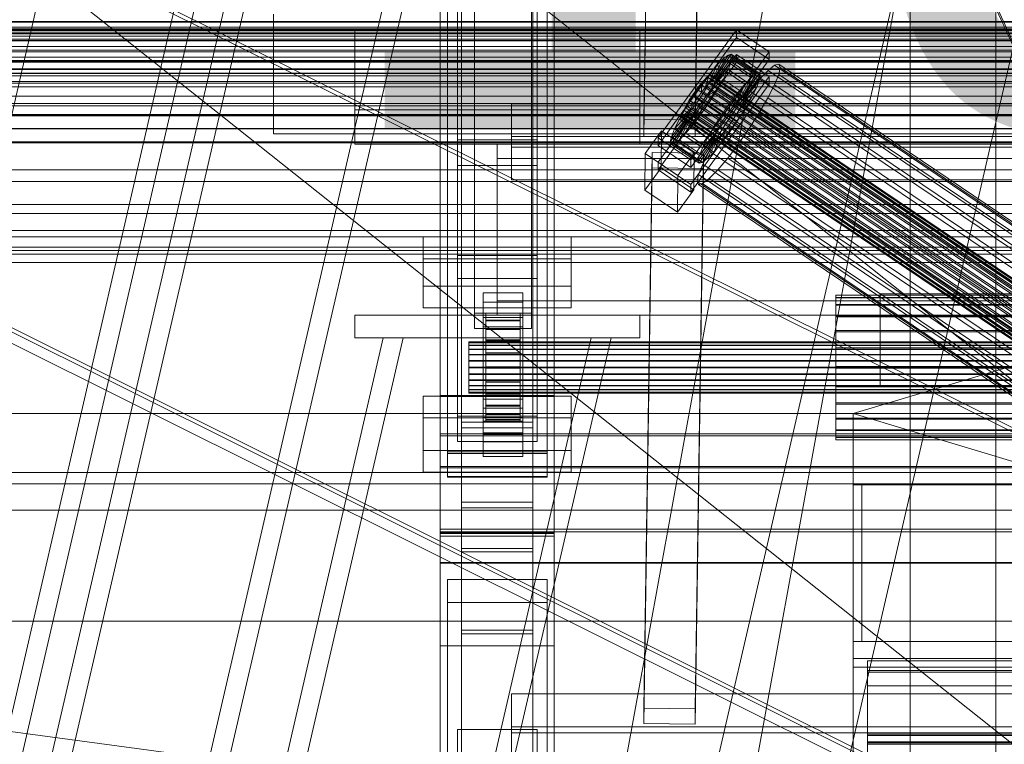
# Model space of a CAD drawing. Header units: millimetres. Extents: x -4738 to 65662, y -68080 to 6847.
# Tile 99 of 256: x -598 to -252, y -35416 to -35162. Entities that reach past the tile are written whole.
import ezdxf

# ---------------------------------------------------------------- set-up
doc = ezdxf.new("R2010")
doc.units = ezdxf.units.MM
for name, color, linetype, lineweight in [('COTAS_O', 1, 'Continuous', 0), ('COTAS_P', 1, 'Continuous', 0), ('frontal_bajante_movil', 7, 'Continuous', 0), ('frontal_briquetadora', 7, 'Continuous', 0), ('frontal_C01', 7, 'Continuous', 0), ('frontal_C02', 7, 'Continuous', 0), ('frontal_C03', 7, 'Continuous', 0), ('frontal_C04', 7, 'Continuous', 0), ('frontal_C09', 7, 'Continuous', 0), ('frontal_C10', 7, 'Continuous', 0), ('frontal_secador', 7, 'Continuous', 0), ('frontal_tolva-C01', 7, 'Continuous', 0)]:
    doc.layers.add(name, color=color, linetype=linetype, lineweight=lineweight)
doc.dimstyles.new('R19_100', dxfattribs={"dimtxt": 250, "dimasz": 150, "dimexe": 150, "dimexo": 80, "dimgap": 100, "dimtad": 1, "dimtih": 1, "dimtoh": 1, "dimdsep": 46, "dimcen": 0.09, "dimadec": 0, "dimazin": 0, "dimtfac": 1, "dimtdec": 4, "dimtofl": 0, "dimtmove": 0, "dimatfit": 3, "dimfxl": 1, "dimtolj": 1, "dimtzin": 0, "dimarcsym": 0})

# ---------------------------------------------------------------- blocks, each defined once
blk = doc.blocks.new('DIM_R31_46')
at = {"layer": 'COTAS_P'}
for p, q in [((-4100, -35030), (-4219.91, -35921.98)), ((140, -35600), (20.09, -36491.98)), ((-4219.91, -35921.98), (-4065.25, -35897.36)), ((20.09, -36491.98), (-4219.91, -35921.98)), ((-4219.91, -35921.98), (-4077.24, -35986.56)), ((20.09, -36491.98), (-122.58, -36427.39)), ((20.09, -36491.98), (-134.57, -36516.59))]:
    blk.add_line(p, q, dxfattribs=at)
blk.add_text('4278.14 P', height=250, rotation=172.3434, dxfattribs=at).set_placement((-2113.24, -36306.08))
blk = doc.blocks.new('DIM_R31_50')
at = {"layer": 'COTAS_O'}
for p, q in [((-1850, -34900), (-1850, -35600)), ((-150, -34900), (-150, -35600)), ((-1850, -35600), (-1700, -35555)), ((-150, -35600), (-300, -35555)), ((-150, -35600), (-1850, -35600)), ((-1850, -35600), (-1700, -35645)), ((-150, -35600), (-300, -35645))]:
    blk.add_line(p, q, dxfattribs=at)
blk.add_text('1700 O', height=250, rotation=180, dxfattribs=at).set_placement((-1000, -35700))
blk = doc.blocks.new('DIM_R31_54')
at = {"layer": 'COTAS_O'}
for p, q in [((-1480, -35300), (-1330, -35255)), ((490, -35300), (340, -35255)), ((-1480, -36000), (-1480, -35300)), ((-1480, -35300), (490, -35300)), ((-1480, -35300), (-1330, -35345)), ((490, -35300), (340, -35345)), ((490, -36000), (490, -35300))]:
    blk.add_line(p, q, dxfattribs=at)
blk.add_text('1970 O', height=250, dxfattribs=at).set_placement((-495, -35200))
blk = doc.blocks.new('DIM_R31_56')
at = {"layer": 'COTAS_O'}
for p, q in [((-1400, -35300), (-1250, -35255)), ((1400, -35300), (1250, -35255)), ((-1400, -36000), (-1400, -35300)), ((-1400, -35300), (1400, -35300)), ((-1400, -35300), (-1250, -35345)), ((1400, -35300), (1250, -35345)), ((1400, -36000), (1400, -35300))]:
    blk.add_line(p, q, dxfattribs=at)
blk.add_text('2800 O', height=250, dxfattribs=at).set_placement((0, -35200))
blk = doc.blocks.new('DIM_R31_57')
at = {"layer": 'COTAS_P'}
for p, q in [((-305, -34680), (395, -34680)), ((395, -34680), (350, -34830)), ((395, -36000), (395, -34680)), ((395, -34680), (440, -34830)), ((395, -36000), (350, -35850)), ((395, -36000), (440, -35850)), ((-305, -36000), (395, -36000))]:
    blk.add_line(p, q, dxfattribs=at)
blk.add_text('1320 P', height=250, rotation=90, dxfattribs=at).set_placement((295, -35340))
blk = doc.blocks.new('DIM_R31_58')
at = {"layer": 'COTAS_P'}
for p, q in [((-305, -35300), (-155, -35255)), ((345, -35300), (195, -35255)), ((-305, -36000), (-305, -35300)), ((-305, -35300), (345, -35300)), ((-305, -35300), (-155, -35345)), ((345, -35300), (195, -35345)), ((345, -36000), (345, -35300))]:
    blk.add_line(p, q, dxfattribs=at)
blk.add_text('650 P', height=250, dxfattribs=at).set_placement((20, -35200))

msp = doc.modelspace()

# ---------------------------------------------------------------- linework, layer by layer
at = {"layer": 'frontal_bajante_movil'}
for p, q in [((-285, -35775), (-285, -35000)), ((-255, -35775), (-255, -35000)), ((-305, -35325), (-302, -35325)), ((-305, -35380), (-305, -35325)), ((-305, -35325), (345, -35325)), ((-305, -35325), (-185, -35325)), ((-302, -35380), (-302, -35325)), ((-305, -35380), (345, -35380)), ((-305, -35386), (-305, -35380)), ((-305, -35380), (-302, -35380)), ((-305, -35380), (-185, -35380)), ((-305, -35386), (345, -35386)), ((-305, -35389), (-305, -35386)), ((-305, -35389), (345, -35389)), ((-285, -35389), (-245, -35389)), ((-285, -35429), (-285, -35389))]:
    msp.add_line(p, q, dxfattribs=at)
at = {"layer": 'frontal_briquetadora'}
for p, q in [((-674.804, -34950), (340, -35756.525)), ((-720.639, -35041.307), (340, -35884.261))]:
    msp.add_line(p, q, dxfattribs=at)
at = {"layer": 'frontal_C01'}
for p, q in [((-780.595, -35975), (-463, -34599.343)), ((-714.595, -35975), (-397, -34599.343)), ((-707.595, -35975), (-390, -34599.343)), ((-442.5, -35304.951), (-442.5, -34702.151)), ((-417.5, -34702.151), (-417.5, -35304.951)), ((-442.5, -35331.131), (-442.5, -34728.332)), ((-417.5, -35331.131), (-417.5, -34728.332)), ((-450, -35293.967), (-450, -34970.428)), ((-410, -34970.428), (-410, -35293.967)), ((-450, -35342.115), (-450, -35018.576)), ((-450, -35343.06), (-450, -35019.521)), ((-410, -35342.115), (-410, -35018.576)), ((-410, -35019.521), (-410, -35343.06)), ((-447.5, -35313.997), (-447.5, -35034.736)), ((-412.5, -35034.736), (-412.5, -35313.997)), ((-447.5, -35322.085), (-447.5, -35042.824)), ((-412.5, -35322.085), (-412.5, -35042.824)), ((-450, -35381.578), (-450, -35058.04)), ((-410, -35381.578), (-410, -35058.04)), ((-438, -35264.72), (-438, -35116.199)), ((-418, -35116.199), (-418, -35264.72)), ((-438, -35121.592), (-438, -35270.113)), ((-418, -35270.113), (-418, -35121.592)), ((-444, -35244.457), (-444, -35148.266)), ((-416, -35148.266), (-416, -35244.457)), ((-444, -35156.354), (-444, -35252.546)), ((-416, -35252.546), (-416, -35156.354)), ((-480, -35193.382), (-480, -35165.384)), ((-480, -35165.384), (-380, -35165.384)), ((-480, -35205.382), (-480, -35165.384)), ((-380, -35165.384), (-380, -35193.382)), ((-380, -35165.384), (-380, -35205.382)), ((-373.501, -35203.13), (-345.969, -35165.276)), ((-345.981, -35167.972), (-345.969, -35165.276)), ((-345.969, -35165.276), (-334.501, -35173.012)), ((-345.981, -35167.972), (-373.513, -35205.826)), ((-334.513, -35175.708), (-345.981, -35167.972)), ((-373.539, -35211.758), (-346.008, -35173.904)), ((-362.045, -35213.563), (-334.513, -35175.708)), ((-334.501, -35173.012), (-362.033, -35210.867)), ((-354.71, -35182.894), (-350.645, -35175.411)), ((-353.892, -35182.269), (-348.918, -35174.091)), ((-353.378, -35182.145), (-347.835, -35173.83)), ((-353.205, -35182.531), (-347.47, -35174.645)), ((-350.645, -35175.411), (-352.899, -35177.701)), ((-348.918, -35174.091), (-350.645, -35175.411)), ((-350.645, -35175.411), (-340.816, -35182.042)), ((-347.835, -35173.83), (-348.918, -35174.091)), ((-348.918, -35174.091), (-339.088, -35180.722)), ((-347.847, -35176.481), (-347.47, -35174.645)), ((-347.835, -35173.83), (-338.005, -35180.461)), ((-347.47, -35174.645), (-347.835, -35173.83)), ((-347.47, -35174.645), (-337.64, -35181.276)), ((-346.02, -35176.6), (-346.008, -35173.904)), ((-346.008, -35173.904), (-334.539, -35181.64)), ((-334.501, -35173.012), (-334.513, -35175.708)), ((-346.02, -35176.6), (-373.551, -35214.454)), ((-355.777, -35183.979), (-352.899, -35177.701)), ((-352.899, -35177.701), (-355.525, -35180.803)), ((-353.902, -35184.695), (-348.941, -35179.214)), ((-353.384, -35183.401), (-347.847, -35176.481)), ((-352.899, -35177.701), (-343.069, -35184.332)), ((-350.678, -35182.656), (-348.941, -35179.214)), ((-348.941, -35179.214), (-347.847, -35176.481)), ((-348.941, -35179.214), (-339.111, -35185.845)), ((-347.847, -35176.481), (-338.017, -35183.112)), ((-334.551, -35184.336), (-346.02, -35176.6)), ((-334.938, -35179.464), (-337.95, -35182.524)), ((-332.629, -35177.699), (-334.938, -35179.464)), ((-334.938, -35179.464), (-150.629, -35303.799)), ((-331.181, -35177.349), (-332.629, -35177.699)), ((-332.629, -35177.699), (-148.32, -35302.034)), ((-331.197, -35180.894), (-330.692, -35178.439)), ((-330.692, -35178.439), (-331.181, -35177.349)), ((-331.181, -35177.349), (-146.872, -35301.684)), ((-330.692, -35178.439), (-146.383, -35302.774)), ((-334.539, -35181.64), (-362.071, -35219.494)), ((-357.415, -35182.873), (-358.659, -35184.343)), ((-355.525, -35180.803), (-358.345, -35184.506)), ((-356.348, -35181.789), (-357.415, -35182.873)), ((-357.415, -35182.873), (-143.617, -35327.102)), ((-357.021, -35185.448), (-355.525, -35180.803)), ((-355.53, -35181.164), (-356.348, -35181.789)), ((-356.348, -35181.789), (-142.549, -35326.017)), ((-355.777, -35183.979), (-354.71, -35182.894)), ((-355.541, -35183.59), (-355.022, -35182.296)), ((-355.017, -35181.04), (-355.53, -35181.164)), ((-355.53, -35181.164), (-141.731, -35325.392)), ((-355.525, -35180.803), (-345.695, -35187.434)), ((-355.022, -35182.296), (-354.844, -35181.426)), ((-355.022, -35182.296), (-141.224, -35326.524)), ((-354.844, -35181.426), (-355.017, -35181.04)), ((-355.017, -35181.04), (-141.218, -35325.268)), ((-354.844, -35181.426), (-141.045, -35325.654)), ((-354.725, -35186.326), (-350.678, -35182.656)), ((-354.71, -35182.894), (-353.892, -35182.269)), ((-344.88, -35189.525), (-354.71, -35182.894)), ((-353.892, -35182.269), (-353.378, -35182.145)), ((-344.062, -35188.9), (-353.892, -35182.269)), ((-353.205, -35182.531), (-353.384, -35183.401)), ((-343.549, -35188.776), (-353.378, -35182.145)), ((-353.378, -35182.145), (-353.205, -35182.531)), ((-343.376, -35189.162), (-353.205, -35182.531)), ((-352.938, -35186.573), (-350.678, -35182.656)), ((-350.678, -35182.656), (-340.848, -35189.287)), ((-340.816, -35182.042), (-344.88, -35189.525)), ((-339.088, -35180.722), (-344.062, -35188.9)), ((-338.005, -35180.461), (-343.549, -35188.776)), ((-337.64, -35181.276), (-343.376, -35189.162)), ((-343.069, -35184.332), (-340.816, -35182.042)), ((-337.95, -35182.524), (-341.461, -35186.671)), ((-340.816, -35182.042), (-339.088, -35180.722)), ((-339.088, -35180.722), (-338.005, -35180.461)), ((-337.64, -35181.276), (-338.017, -35183.112)), ((-338.005, -35180.461), (-337.64, -35181.276)), ((-337.95, -35182.524), (-153.641, -35306.859)), ((-334.539, -35181.64), (-334.551, -35184.336)), ((-332.659, -35184.547), (-331.197, -35180.894)), ((-331.197, -35180.894), (-146.887, -35305.229)), ((-362.083, -35222.19), (-334.551, -35184.336)), ((-359.995, -35186.097), (-361.332, -35188.017)), ((-358.345, -35184.506), (-361.166, -35188.559)), ((-358.659, -35184.343), (-359.995, -35186.097)), ((-146.196, -35330.325), (-359.995, -35186.097)), ((-358.659, -35184.343), (-144.861, -35328.571)), ((-358.345, -35184.506), (-358.357, -35187.202)), ((-358.357, -35187.202), (-357.021, -35185.448)), ((-348.515, -35191.137), (-358.345, -35184.506)), ((-357.434, -35187.076), (-356.363, -35185.221)), ((-357.021, -35185.448), (-355.777, -35183.979)), ((-347.191, -35192.079), (-357.021, -35185.448)), ((-356.363, -35185.221), (-355.541, -35183.59)), ((-356.363, -35185.221), (-142.565, -35329.449)), ((-354.725, -35186.326), (-355.796, -35188.181)), ((-345.947, -35190.61), (-355.777, -35183.979)), ((-355.541, -35183.59), (-141.742, -35327.818)), ((-353.902, -35184.695), (-354.725, -35186.326)), ((-344.895, -35192.957), (-354.725, -35186.326)), ((-353.384, -35183.401), (-353.902, -35184.695)), ((-344.073, -35191.327), (-353.902, -35184.695)), ((-343.554, -35190.032), (-353.384, -35183.401)), ((-343.069, -35184.332), (-345.947, -35190.61)), ((-345.695, -35187.434), (-343.069, -35184.332)), ((-339.111, -35185.845), (-344.073, -35191.327)), ((-338.017, -35183.112), (-343.554, -35190.032)), ((-339.111, -35185.845), (-340.848, -35189.287)), ((-338.017, -35183.112), (-339.111, -35185.845)), ((-334.981, -35189.149), (-332.659, -35184.547)), ((-332.659, -35184.547), (-148.35, -35308.882)), ((-361.166, -35188.559), (-363.797, -35192.685)), ((-361.332, -35188.017), (-362.578, -35189.971)), ((-361.332, -35188.017), (-147.533, -35332.245)), ((-359.693, -35189.122), (-361.166, -35188.559)), ((-361.166, -35188.559), (-351.336, -35195.19)), ((-360.939, -35191.076), (-359.693, -35189.122)), ((-360.017, -35190.95), (-358.68, -35189.031)), ((-359.693, -35189.122), (-358.357, -35187.202)), ((-349.863, -35195.753), (-359.693, -35189.122)), ((-358.68, -35189.031), (-357.434, -35187.076)), ((-358.68, -35189.031), (-144.881, -35333.259)), ((-358.357, -35187.202), (-348.527, -35193.834)), ((-357.434, -35187.076), (-143.635, -35331.305)), ((-355.796, -35188.181), (-357.042, -35190.136)), ((-355.796, -35188.181), (-352.938, -35186.573)), ((-345.966, -35194.813), (-355.796, -35188.181)), ((-355.569, -35190.699), (-352.938, -35186.573)), ((-352.938, -35186.573), (-343.108, -35193.204)), ((-348.515, -35191.137), (-345.695, -35187.434)), ((-345.695, -35187.434), (-347.191, -35192.079)), ((-344.88, -35189.525), (-345.947, -35190.61)), ((-341.461, -35186.671), (-345.231, -35191.622)), ((-340.848, -35189.287), (-344.895, -35192.957)), ((-344.062, -35188.9), (-344.88, -35189.525)), ((-343.549, -35188.776), (-344.062, -35188.9)), ((-343.554, -35190.032), (-343.376, -35189.162)), ((-343.376, -35189.162), (-343.549, -35188.776)), ((-340.848, -35189.287), (-343.108, -35193.204)), ((-341.461, -35186.671), (-157.152, -35311.006)), ((-338.003, -35194.386), (-334.981, -35189.149)), ((-334.981, -35189.149), (-150.672, -35313.483)), ((-380, -35193.382), (-480, -35193.382)), ((-480, -35193.382), (-480, -35205.382)), ((-380, -35205.382), (-380, -35193.382)), ((-363.797, -35192.685), (-366.057, -35196.602)), ((-362.01, -35192.932), (-366.057, -35196.602)), ((-363.648, -35191.827), (-364.471, -35193.457)), ((-360.939, -35191.076), (-363.797, -35192.685)), ((-363.797, -35192.685), (-353.967, -35199.316)), ((-362.578, -35189.971), (-363.648, -35191.827)), ((-363.648, -35191.827), (-149.85, -35336.055)), ((-362.833, -35194.562), (-362.01, -35192.932)), ((-362.596, -35194.174), (-361.352, -35192.705)), ((-362.578, -35189.971), (-148.779, -35334.199)), ((-362.01, -35192.932), (-360.939, -35191.076)), ((-352.18, -35199.563), (-362.01, -35192.932)), ((-361.352, -35192.705), (-360.017, -35190.95)), ((-361.352, -35192.705), (-147.554, -35336.933)), ((-351.109, -35197.707), (-360.939, -35191.076)), ((-360.017, -35190.95), (-146.218, -35335.179)), ((-358.378, -35192.055), (-359.714, -35193.81)), ((-358.39, -35194.752), (-355.569, -35190.699)), ((-358.378, -35192.055), (-358.39, -35194.752)), ((-357.042, -35190.136), (-358.378, -35192.055)), ((-348.548, -35198.687), (-358.378, -35192.055)), ((-357.042, -35190.136), (-355.569, -35190.699)), ((-347.212, -35196.767), (-357.042, -35190.136)), ((-355.569, -35190.699), (-345.739, -35197.33)), ((-351.336, -35195.19), (-348.515, -35191.137)), ((-345.231, -35191.622), (-349.002, -35197.04)), ((-348.527, -35193.834), (-348.515, -35191.137)), ((-347.191, -35192.079), (-348.527, -35193.834)), ((-345.947, -35190.61), (-347.191, -35192.079)), ((-345.966, -35194.813), (-344.895, -35192.957)), ((-343.108, -35193.204), (-345.966, -35194.813)), ((-343.108, -35193.204), (-345.739, -35197.33)), ((-160.922, -35315.957), (-345.231, -35191.622)), ((-344.895, -35192.957), (-344.073, -35191.327)), ((-344.073, -35191.327), (-343.554, -35190.032)), ((-363.53, -35196.727), (-369.265, -35204.613)), ((-363.351, -35195.857), (-368.888, -35202.777)), ((-362.833, -35194.562), (-367.794, -35200.044)), ((-366.057, -35196.602), (-367.794, -35200.044)), ((-362.025, -35196.364), (-366.09, -35203.847)), ((-366.057, -35196.602), (-356.228, -35203.233)), ((-364.989, -35194.752), (-365.168, -35195.621)), ((-365.168, -35195.621), (-364.995, -35196.008)), ((-365.168, -35195.621), (-151.369, -35339.85)), ((-364.995, -35196.008), (-364.482, -35195.884)), ((-364.995, -35196.008), (-151.196, -35340.236)), ((-364.471, -35193.457), (-364.989, -35194.752)), ((-364.989, -35194.752), (-151.191, -35338.98)), ((-364.482, -35195.884), (-363.664, -35195.258)), ((-364.482, -35195.884), (-150.683, -35340.112)), ((-364.471, -35193.457), (-150.672, -35337.686)), ((-360.958, -35195.279), (-363.836, -35201.557)), ((-363.664, -35195.258), (-362.596, -35194.174)), ((-363.664, -35195.258), (-149.865, -35339.487)), ((-363.53, -35196.727), (-363.351, -35195.857)), ((-363.357, -35197.113), (-363.53, -35196.727)), ((-353.7, -35203.358), (-363.53, -35196.727)), ((-363.351, -35195.857), (-362.833, -35194.562)), ((-353.521, -35202.488), (-363.351, -35195.857)), ((-362.025, -35196.364), (-362.843, -35196.989)), ((-353.003, -35201.194), (-362.833, -35194.562)), ((-362.596, -35194.174), (-148.798, -35338.402)), ((-360.958, -35195.279), (-362.025, -35196.364)), ((-352.196, -35202.995), (-362.025, -35196.364)), ((-359.714, -35193.81), (-361.21, -35198.455)), ((-361.21, -35198.455), (-358.39, -35194.752)), ((-359.714, -35193.81), (-360.958, -35195.279)), ((-351.128, -35201.91), (-360.958, -35195.279)), ((-349.884, -35200.441), (-359.714, -35193.81)), ((-358.39, -35194.752), (-348.56, -35201.383)), ((-353.967, -35199.316), (-351.336, -35195.19)), ((-351.336, -35195.19), (-349.863, -35195.753)), ((-349.863, -35195.753), (-351.109, -35197.707)), ((-348.527, -35193.834), (-349.863, -35195.753)), ((-348.548, -35198.687), (-347.212, -35196.767)), ((-347.212, -35196.767), (-345.966, -35194.813)), ((-345.739, -35197.33), (-347.212, -35196.767)), ((-341.52, -35199.901), (-338.003, -35194.386)), ((-338.003, -35194.386), (-153.694, -35318.72)), ((-363.357, -35197.113), (-368.9, -35205.428)), ((-367.794, -35200.044), (-368.888, -35202.777)), ((-362.843, -35196.989), (-367.817, -35205.167)), ((-367.794, -35200.044), (-357.964, -35206.675)), ((-363.836, -35201.557), (-361.21, -35198.455)), ((-362.843, -35196.989), (-363.357, -35197.113)), ((-353.527, -35203.744), (-363.357, -35197.113)), ((-353.014, -35203.62), (-362.843, -35196.989)), ((-361.21, -35198.455), (-351.38, -35205.086)), ((-356.228, -35203.233), (-353.967, -35199.316)), ((-356.228, -35203.233), (-352.18, -35199.563)), ((-353.967, -35199.316), (-351.109, -35197.707)), ((-352.18, -35199.563), (-353.003, -35201.194)), ((-349.002, -35197.04), (-352.519, -35202.555)), ((-351.109, -35197.707), (-352.18, -35199.563)), ((-349.884, -35200.441), (-348.548, -35198.687)), ((-349.002, -35197.04), (-164.693, -35321.375)), ((-345.739, -35197.33), (-348.56, -35201.383)), ((-348.56, -35201.383), (-348.548, -35198.687)), ((-345.291, -35205.319), (-341.52, -35199.901)), ((-341.52, -35199.901), (-157.211, -35324.236)), ((-378.086, -35208.63), (-372.35, -35200.744)), ((-373.501, -35203.13), (-373.513, -35205.826)), ((-362.033, -35210.867), (-373.501, -35203.13)), ((-372.408, -35213.686), (-372.35, -35200.744)), ((-372.35, -35200.744), (-360.882, -35208.48)), ((-368.888, -35202.777), (-369.265, -35204.613)), ((-368.888, -35202.777), (-359.058, -35209.408)), ((-366.09, -35203.847), (-363.836, -35201.557)), ((-363.836, -35201.557), (-354.006, -35208.188)), ((-359.436, -35211.244), (-353.7, -35203.358)), ((-359.07, -35212.059), (-353.527, -35203.744)), ((-359.058, -35209.408), (-353.521, -35202.488)), ((-357.987, -35211.798), (-353.014, -35203.62)), ((-357.964, -35206.675), (-353.003, -35201.194)), ((-357.964, -35206.675), (-356.228, -35203.233)), ((-356.26, -35210.478), (-352.196, -35202.995)), ((-352.519, -35202.555), (-355.541, -35207.792)), ((-354.006, -35208.188), (-351.128, -35201.91)), ((-353.521, -35202.488), (-353.7, -35203.358)), ((-353.7, -35203.358), (-353.527, -35203.744)), ((-353.527, -35203.744), (-353.014, -35203.62)), ((-353.003, -35201.194), (-353.521, -35202.488)), ((-353.014, -35203.62), (-352.196, -35202.995)), ((-352.519, -35202.555), (-168.21, -35326.89)), ((-352.196, -35202.995), (-351.128, -35201.91)), ((-351.38, -35205.086), (-349.884, -35200.441)), ((-348.56, -35201.383), (-351.38, -35205.086)), ((-351.128, -35201.91), (-349.884, -35200.441)), ((-480, -35205.382), (-380, -35205.382)), ((-430, -35205.382), (-430, -35210.382)), ((430, -35205.382), (-430, -35205.382)), ((-373.513, -35205.826), (-362.045, -35213.563)), ((-369.265, -35204.613), (-368.9, -35205.428)), ((-369.265, -35204.613), (-359.436, -35211.244)), ((-368.9, -35205.428), (-367.817, -35205.167)), ((-368.9, -35205.428), (-359.07, -35212.059)), ((-367.817, -35205.167), (-366.09, -35203.847)), ((-367.817, -35205.167), (-357.987, -35211.798)), ((-366.09, -35203.847), (-356.26, -35210.478)), ((-359.058, -35209.408), (-357.964, -35206.675)), ((-351.38, -35205.086), (-354.006, -35208.188)), ((-349.061, -35210.27), (-345.291, -35205.319)), ((-345.291, -35205.319), (-160.982, -35329.653)), ((430, -35210.382), (-430, -35210.382)), ((-430, -35210.382), (-430, -35260.382)), ((-378.512, -35403.375), (-375.644, -35208.264)), ((-378.086, -35208.63), (-378.143, -35221.572)), ((-366.618, -35216.367), (-378.086, -35208.63)), ((-375.644, -35213.657), (-375.644, -35208.264)), ((-375.644, -35208.264), (-357.646, -35208.509)), ((-360.882, -35208.48), (-366.618, -35216.367)), ((-360.882, -35208.48), (-360.939, -35221.422)), ((-357.646, -35208.509), (-360.514, -35403.62)), ((-359.436, -35211.244), (-359.058, -35209.408)), ((-356.26, -35210.478), (-357.987, -35211.798)), ((-355.541, -35207.792), (-357.863, -35212.394)), ((-357.646, -35208.509), (-357.646, -35213.902)), ((-354.006, -35208.188), (-356.26, -35210.478)), ((-355.541, -35207.792), (-171.232, -35332.127)), ((-352.572, -35214.417), (-349.061, -35210.27)), ((-349.061, -35210.27), (-164.752, -35334.605)), ((-378.512, -35408.767), (-375.644, -35213.657)), ((-372.408, -35213.686), (-378.143, -35221.572)), ((-357.646, -35213.902), (-375.644, -35213.657)), ((-373.539, -35211.758), (-373.551, -35214.454)), ((-362.071, -35219.494), (-373.539, -35211.758)), ((-360.939, -35221.422), (-372.408, -35213.686)), ((-362.045, -35213.563), (-362.033, -35210.867)), ((-360.514, -35409.013), (-357.646, -35213.902)), ((-359.07, -35212.059), (-359.436, -35211.244)), ((-357.863, -35212.394), (-359.326, -35216.047)), ((-357.987, -35211.798), (-359.07, -35212.059)), ((-357.863, -35212.394), (-173.554, -35336.729)), ((-373.551, -35214.454), (-362.083, -35222.19)), ((-366.675, -35229.308), (-366.618, -35216.367)), ((-359.326, -35216.047), (-359.83, -35218.502)), ((-359.326, -35216.047), (-175.016, -35340.381)), ((-357.893, -35219.242), (-355.584, -35217.477)), ((-355.584, -35217.477), (-352.572, -35214.417)), ((-355.584, -35217.477), (-171.275, -35341.812)), ((-352.572, -35214.417), (-168.263, -35338.752)), ((-362.083, -35222.19), (-362.071, -35219.494)), ((-359.83, -35218.502), (-359.341, -35219.592)), ((-359.83, -35218.502), (-175.521, -35342.836)), ((-359.341, -35219.592), (-357.893, -35219.242)), ((-359.341, -35219.592), (-175.032, -35343.926)), ((-357.893, -35219.242), (-173.584, -35343.577)), ((-378.143, -35221.572), (-366.675, -35229.308)), ((-366.675, -35229.308), (-360.939, -35221.422)), ((-456, -35255.203), (-456, -35237.948)), ((-456, -35237.948), (-404, -35237.948)), ((-456, -35245.651), (-456, -35237.948)), ((-404, -35237.948), (-404, -35255.203)), ((-404, -35237.948), (-404, -35245.651)), ((-416, -35244.457), (-444, -35244.457)), ((-444, -35244.457), (-444, -35252.546)), ((-416, -35252.546), (-416, -35244.457)), ((-404, -35245.651), (-456, -35245.651)), ((-456, -35245.651), (-456, -35262.907)), ((-404, -35262.907), (-404, -35245.651)), ((-404, -35255.203), (-456, -35255.203)), ((-456, -35255.203), (-456, -35262.907)), ((-444, -35252.546), (-416, -35252.546)), ((-404, -35262.907), (-404, -35255.203)), ((-435, -35260.868), (-435, -35257.633)), ((-435, -35257.633), (-421, -35257.633)), ((-435, -35298.078), (-435, -35257.633)), ((-421, -35257.633), (-421, -35260.868)), ((-421, -35257.633), (-421, -35298.078)), ((-311.15, -35259.328), (-311.15, -35258.389)), ((-311.15, -35258.389), (-311.15, -35259.18)), ((-311.15, -35258.389), (311.15, -35258.389)), ((-421, -35260.868), (-435, -35260.868)), ((-435, -35260.868), (-435, -35301.313)), ((-430, -35260.382), (-430, -35265.382)), ((430, -35260.382), (-430, -35260.382)), ((-421, -35301.313), (-421, -35260.868)), ((-311.15, -35259.18), (-311.15, -35261.649)), ((-311.15, -35259.18), (311.15, -35259.18)), ((-311.15, -35261.933), (-311.15, -35259.328)), ((-311.15, -35259.328), (311.15, -35259.328)), ((-311.15, -35261.649), (-311.15, -35265.626)), ((-311.15, -35261.649), (311.15, -35261.649)), ((-311.15, -35266.029), (-311.15, -35261.933)), ((-311.15, -35261.933), (311.15, -35261.933)), ((-480, -35265.382), (-380, -35265.382)), ((-480, -35273.382), (-480, -35265.382)), ((-456, -35262.907), (-404, -35262.907)), ((-418, -35264.72), (-438, -35264.72)), ((-438, -35264.72), (-438, -35270.113)), ((-434, -35274.788), (-434, -35264.788)), ((-434, -35264.788), (-434, -35265.38)), ((-434, -35264.788), (-422, -35264.788)), ((-434, -35265.491), (-434, -35264.788)), ((-434, -35275.068), (-434, -35265.38)), ((-434, -35265.38), (-434, -35267.227)), ((-434, -35265.38), (-422, -35265.38)), ((-434, -35275.12), (-434, -35265.491)), ((-434, -35265.491), (-422, -35265.491)), ((-434, -35267.44), (-434, -35265.491)), ((430, -35265.382), (-430, -35265.382)), ((-422, -35265.38), (-422, -35264.788)), ((-422, -35264.788), (-422, -35274.788)), ((-422, -35264.788), (-422, -35265.491)), ((-422, -35267.227), (-422, -35265.38)), ((-422, -35265.38), (-422, -35275.068)), ((-422, -35265.491), (-422, -35275.12)), ((-422, -35265.491), (-422, -35267.44)), ((-418, -35270.113), (-418, -35264.72)), ((-380, -35273.382), (-380, -35265.382)), ((-311.15, -35265.626), (-311.15, -35270.841)), ((-311.15, -35265.626), (311.15, -35265.626)), ((-435, -35269.496), (-435, -35266.261)), ((-435, -35266.261), (-421, -35266.261)), ((-435, -35306.705), (-435, -35266.261)), ((-434, -35275.943), (-434, -35267.227)), ((-434, -35267.227), (-434, -35270.202)), ((-434, -35267.227), (-422, -35267.227)), ((-434, -35276.044), (-434, -35267.44)), ((-434, -35267.44), (-422, -35267.44)), ((-434, -35270.503), (-434, -35267.44)), ((-422, -35270.202), (-422, -35267.227)), ((-422, -35267.227), (-422, -35275.943)), ((-422, -35267.44), (-422, -35276.044)), ((-422, -35267.44), (-422, -35270.503)), ((-421, -35266.261), (-421, -35269.496)), ((-421, -35266.261), (-421, -35306.705)), ((-311.15, -35271.334), (-311.15, -35266.029)), ((-311.15, -35266.029), (311.15, -35266.029)), ((-438, -35270.113), (-418, -35270.113)), ((-421, -35269.496), (-435, -35269.496)), ((-435, -35269.496), (-435, -35309.941)), ((-434, -35277.352), (-434, -35270.202)), ((-434, -35270.202), (-434, -35274.103)), ((-434, -35270.202), (-422, -35270.202)), ((-434, -35277.495), (-434, -35270.503)), ((-434, -35270.503), (-422, -35270.503)), ((-434, -35274.472), (-434, -35270.503)), ((-422, -35274.103), (-422, -35270.202)), ((-422, -35270.202), (-422, -35277.352)), ((-422, -35270.503), (-422, -35277.495)), ((-422, -35270.503), (-422, -35274.472)), ((-421, -35309.941), (-421, -35269.496)), ((-311.15, -35270.841), (-311.15, -35276.939)), ((-311.15, -35270.841), (311.15, -35270.841)), ((-311.15, -35277.488), (-311.15, -35271.334)), ((-311.15, -35271.334), (311.15, -35271.334)), ((-631.981, -35975), (-470, -35273.382)), ((-624.981, -35975), (-463, -35273.382)), ((-558.981, -35975), (-397, -35273.382)), ((-551.981, -35975), (-390, -35273.382)), ((-480, -35273.382), (-380, -35273.382)), ((-470, -35273.382), (-463, -35273.382)), ((-463, -35273.382), (-397, -35273.382)), ((-440, -35275.12), (-440, -35274.788)), ((-440, -35274.788), (-440, -35275.068)), ((-440, -35274.788), (440, -35274.788)), ((-440, -35275.068), (-440, -35275.943)), ((-440, -35275.068), (440, -35275.068)), ((-440, -35276.044), (-440, -35275.12)), ((-440, -35275.12), (440, -35275.12)), ((-440, -35275.943), (-440, -35277.352)), ((-440, -35275.943), (440, -35275.943)), ((-440, -35277.495), (-440, -35276.044)), ((-440, -35276.044), (440, -35276.044)), ((-434, -35279.2), (-434, -35274.103)), ((-434, -35274.103), (-434, -35278.664)), ((-434, -35274.103), (-422, -35274.103)), ((-434, -35279.374), (-434, -35274.472)), ((-434, -35274.472), (-422, -35274.472)), ((-434, -35279.075), (-434, -35274.472)), ((-434, -35275.068), (-434, -35274.788)), ((-422, -35274.788), (-434, -35274.788)), ((-434, -35274.788), (-434, -35275.12)), ((-434, -35275.943), (-434, -35275.068)), ((-422, -35275.068), (-434, -35275.068)), ((-422, -35275.12), (-434, -35275.12)), ((-434, -35275.12), (-434, -35276.044)), ((-434, -35277.352), (-434, -35275.943)), ((-422, -35275.943), (-434, -35275.943)), ((-422, -35276.044), (-434, -35276.044)), ((-434, -35276.044), (-434, -35277.495)), ((-422, -35278.664), (-422, -35274.103)), ((-422, -35274.103), (-422, -35279.2)), ((-422, -35274.472), (-422, -35279.374)), ((-422, -35274.472), (-422, -35279.075)), ((-422, -35274.788), (-422, -35275.068)), ((-422, -35275.12), (-422, -35274.788)), ((-422, -35275.068), (-422, -35275.943)), ((-422, -35276.044), (-422, -35275.12)), ((-422, -35275.943), (-422, -35277.352)), ((-422, -35277.495), (-422, -35276.044)), ((-397, -35273.382), (-390, -35273.382)), ((-440, -35277.352), (-440, -35279.2)), ((-440, -35277.352), (440, -35277.352)), ((-440, -35279.374), (-440, -35277.495)), ((-440, -35277.495), (440, -35277.495)), ((-440, -35279.2), (-440, -35281.36)), ((-440, -35279.2), (440, -35279.2)), ((-440, -35281.555), (-440, -35279.374)), ((-440, -35279.374), (440, -35279.374)), ((-434, -35279.2), (-434, -35277.352)), ((-422, -35277.352), (-434, -35277.352)), ((-422, -35277.495), (-434, -35277.495)), ((-434, -35277.495), (-434, -35279.374)), ((-434, -35278.664), (-434, -35281.36)), ((-422, -35278.664), (-434, -35278.664)), ((-434, -35278.664), (-434, -35283.574)), ((-434, -35281.555), (-434, -35279.075)), ((-434, -35279.075), (-422, -35279.075)), ((-434, -35284), (-434, -35279.075)), ((-434, -35281.36), (-434, -35279.2)), ((-422, -35279.2), (-434, -35279.2)), ((-422, -35279.374), (-434, -35279.374)), ((-434, -35279.374), (-434, -35281.555)), ((-422, -35277.352), (-422, -35279.2)), ((-422, -35279.374), (-422, -35277.495)), ((-422, -35281.36), (-422, -35278.664)), ((-422, -35283.574), (-422, -35278.664)), ((-422, -35279.075), (-422, -35281.555)), ((-422, -35279.075), (-422, -35284)), ((-422, -35279.2), (-422, -35281.36)), ((-422, -35281.555), (-422, -35279.374)), ((-311.15, -35276.939), (-311.15, -35283.503)), ((311.15, -35276.939), (-311.15, -35276.939)), ((-311.15, -35284.071), (-311.15, -35277.488)), ((-311.15, -35277.488), (311.15, -35277.488)), ((-440, -35281.36), (-440, -35283.686)), ((440, -35281.36), (-440, -35281.36)), ((-440, -35283.888), (-440, -35281.555)), ((-440, -35281.555), (440, -35281.555)), ((-434, -35281.36), (-422, -35281.36)), ((-434, -35283.686), (-434, -35281.36)), ((-422, -35281.555), (-434, -35281.555)), ((-434, -35281.555), (-434, -35283.888)), ((-422, -35281.36), (-422, -35283.686)), ((-422, -35283.888), (-422, -35281.555)), ((-440, -35283.686), (-440, -35286.019)), ((-440, -35283.686), (440, -35283.686)), ((-440, -35286.213), (-440, -35283.888)), ((-440, -35283.888), (440, -35283.888)), ((-440, -35286.019), (-440, -35288.199)), ((-440, -35286.019), (440, -35286.019)), ((-440, -35288.374), (-440, -35286.213)), ((-440, -35286.213), (440, -35286.213)), ((-434, -35283.686), (-434, -35283.574)), ((-434, -35283.574), (-434, -35288.499)), ((-434, -35283.574), (-422, -35283.574)), ((-434, -35286.019), (-434, -35283.686)), ((-422, -35283.686), (-434, -35283.686)), ((-434, -35283.888), (-434, -35284)), ((-422, -35283.888), (-434, -35283.888)), ((-434, -35283.888), (-434, -35286.213)), ((-434, -35284), (-422, -35284)), ((-434, -35288.91), (-434, -35284)), ((-434, -35288.199), (-434, -35286.019)), ((-434, -35286.019), (-434, -35288.499)), ((-422, -35286.019), (-434, -35286.019)), ((-434, -35286.213), (-434, -35288.91)), ((-422, -35286.213), (-434, -35286.213)), ((-434, -35286.213), (-434, -35288.374)), ((-422, -35288.499), (-422, -35283.574)), ((-422, -35283.574), (-422, -35283.686)), ((-422, -35283.686), (-422, -35286.019)), ((-422, -35284), (-422, -35283.888)), ((-422, -35286.213), (-422, -35283.888)), ((-422, -35284), (-422, -35288.91)), ((-422, -35288.499), (-422, -35286.019)), ((-422, -35286.019), (-422, -35288.199)), ((-422, -35288.91), (-422, -35286.213)), ((-422, -35288.374), (-422, -35286.213)), ((-311.15, -35283.503), (-311.15, -35290.086)), ((-311.15, -35283.503), (311.15, -35283.503)), ((-311.15, -35290.635), (-311.15, -35284.071)), ((-311.15, -35284.071), (311.15, -35284.071)), ((-440, -35288.199), (-440, -35290.079)), ((-440, -35288.199), (440, -35288.199)), ((-440, -35290.222), (-440, -35288.374)), ((-440, -35288.374), (440, -35288.374)), ((-440, -35290.079), (-440, -35291.53)), ((-440, -35290.079), (440, -35290.079)), ((-434, -35290.079), (-434, -35288.199)), ((-434, -35288.199), (-434, -35293.102)), ((-422, -35288.199), (-434, -35288.199)), ((-434, -35288.374), (-434, -35293.471)), ((-422, -35288.374), (-434, -35288.374)), ((-434, -35288.374), (-434, -35290.222)), ((-434, -35288.499), (-434, -35293.102)), ((-434, -35288.499), (-422, -35288.499)), ((-434, -35288.91), (-422, -35288.91)), ((-434, -35293.471), (-434, -35288.91)), ((-434, -35291.53), (-434, -35290.079)), ((-434, -35290.079), (-434, -35297.071)), ((-422, -35290.079), (-434, -35290.079)), ((-422, -35293.102), (-422, -35288.199)), ((-422, -35288.199), (-422, -35290.079)), ((-422, -35293.471), (-422, -35288.374)), ((-422, -35290.222), (-422, -35288.374)), ((-422, -35293.102), (-422, -35288.499)), ((-422, -35288.91), (-422, -35293.471)), ((-422, -35297.071), (-422, -35290.079)), ((-422, -35290.079), (-422, -35291.53)), ((-311.15, -35290.086), (-311.15, -35296.24)), ((-311.15, -35290.086), (311.15, -35290.086)), ((-440, -35291.631), (-440, -35290.222)), ((-440, -35290.222), (440, -35290.222)), ((-440, -35291.53), (-440, -35292.454)), ((-440, -35291.53), (440, -35291.53)), ((-440, -35292.506), (-440, -35291.631)), ((-440, -35291.631), (440, -35291.631)), ((-440, -35292.454), (-440, -35292.786)), ((-440, -35292.454), (440, -35292.454)), ((-440, -35292.786), (-440, -35292.506)), ((-440, -35292.506), (440, -35292.506)), ((-440, -35292.786), (440, -35292.786)), ((-434, -35290.222), (-434, -35297.372)), ((-422, -35290.222), (-434, -35290.222)), ((-434, -35290.222), (-434, -35291.631)), ((-434, -35292.454), (-434, -35291.53)), ((-434, -35291.53), (-434, -35300.134)), ((-422, -35291.53), (-434, -35291.53)), ((-434, -35291.631), (-434, -35300.347)), ((-422, -35291.631), (-434, -35291.631)), ((-434, -35291.631), (-434, -35292.506)), ((-434, -35292.786), (-434, -35292.454)), ((-434, -35292.454), (-434, -35302.083)), ((-422, -35292.454), (-434, -35292.454)), ((-434, -35292.506), (-434, -35302.193)), ((-422, -35292.506), (-434, -35292.506)), ((-434, -35292.506), (-434, -35292.786)), ((-434, -35292.786), (-434, -35302.786)), ((-422, -35292.786), (-434, -35292.786)), ((-434, -35293.102), (-434, -35297.071)), ((-434, -35293.102), (-422, -35293.102)), ((-434, -35293.471), (-422, -35293.471)), ((-434, -35297.372), (-434, -35293.471)), ((-422, -35297.372), (-422, -35290.222)), ((-422, -35291.631), (-422, -35290.222)), ((-422, -35300.134), (-422, -35291.53)), ((-422, -35291.53), (-422, -35292.454)), ((-422, -35300.347), (-422, -35291.631)), ((-422, -35292.506), (-422, -35291.631)), ((-422, -35302.083), (-422, -35292.454)), ((-422, -35292.454), (-422, -35292.786)), ((-422, -35302.193), (-422, -35292.506)), ((-422, -35292.786), (-422, -35292.506)), ((-422, -35302.786), (-422, -35292.786)), ((-422, -35297.071), (-422, -35293.102)), ((-422, -35293.471), (-422, -35297.372)), ((-311.15, -35296.732), (-311.15, -35290.635)), ((-311.15, -35290.635), (311.15, -35290.635)), ((-410, -35293.967), (-450, -35293.967)), ((-450, -35293.967), (-450, -35342.115)), ((-450, -35617.505), (-450, -35293.967)), ((-435, -35307.322), (-435, -35294.919)), ((-435, -35294.919), (-421, -35294.919)), ((-435, -35302.623), (-435, -35294.919)), ((-434, -35297.071), (-434, -35300.134)), ((-434, -35297.071), (-422, -35297.071)), ((-422, -35300.134), (-422, -35297.071)), ((-421, -35294.919), (-421, -35307.322)), ((-421, -35294.919), (-421, -35302.623)), ((-410, -35342.115), (-410, -35293.967)), ((-410, -35293.967), (-410, -35617.505)), ((-311.15, -35296.24), (-311.15, -35301.545)), ((-311.15, -35296.24), (311.15, -35296.24)), ((-311.15, -35301.947), (-311.15, -35296.732)), ((-311.15, -35296.732), (311.15, -35296.732)), ((-421, -35298.078), (-435, -35298.078)), ((-435, -35298.078), (-435, -35301.313)), ((-434, -35297.372), (-422, -35297.372)), ((-434, -35300.347), (-434, -35297.372)), ((-434, -35300.134), (-434, -35302.083)), ((-434, -35300.134), (-422, -35300.134)), ((-434, -35300.347), (-422, -35300.347)), ((-434, -35302.193), (-434, -35300.347)), ((-422, -35297.372), (-422, -35300.347)), ((-422, -35302.083), (-422, -35300.134)), ((-422, -35300.347), (-422, -35302.193)), ((-421, -35301.313), (-421, -35298.078)), ((-417.5, -35303.051), (-442.5, -35303.051)), ((-442.5, -35303.051), (-442.5, -35333.031)), ((-442.5, -35347.329), (-442.5, -35303.051)), ((-435, -35301.313), (-421, -35301.313)), ((-421, -35302.623), (-435, -35302.623)), ((-435, -35302.623), (-435, -35315.025)), ((-434, -35302.083), (-434, -35302.786)), ((-434, -35302.083), (-422, -35302.083)), ((-434, -35302.193), (-422, -35302.193)), ((-434, -35302.786), (-434, -35302.193)), ((-434, -35302.786), (-422, -35302.786)), ((-422, -35302.786), (-422, -35302.083)), ((-422, -35302.193), (-422, -35302.786)), ((-421, -35315.025), (-421, -35302.623)), ((-417.5, -35333.031), (-417.5, -35303.051)), ((-417.5, -35303.051), (-417.5, -35347.329)), ((-311.15, -35301.545), (-311.15, -35305.64)), ((-311.15, -35301.545), (311.15, -35301.545)), ((-311.15, -35305.925), (-311.15, -35301.947)), ((-311.15, -35301.947), (311.15, -35301.947)), ((-442.5, -35331.131), (-442.5, -35304.951)), ((-442.5, -35304.951), (-417.5, -35304.951)), ((-421, -35306.705), (-435, -35306.705)), ((-435, -35306.705), (-435, -35309.941)), ((-421, -35307.322), (-435, -35307.322)), ((-435, -35307.322), (-435, -35315.025)), ((-421, -35309.941), (-421, -35306.705)), ((-421, -35315.025), (-421, -35307.322)), ((-417.5, -35304.951), (-417.5, -35331.131)), ((-311.15, -35305.64), (-311.15, -35308.246)), ((-311.15, -35305.64), (311.15, -35305.64)), ((-311.15, -35308.394), (-311.15, -35305.925)), ((-311.15, -35305.925), (311.15, -35305.925)), ((-450, -35318.618), (-450, -35307.834)), ((-450, -35307.834), (450, -35307.834)), ((-450, -35341.538), (-450, -35307.834)), ((-435, -35309.941), (-421, -35309.941)), ((-311.15, -35308.246), (-311.15, -35309.185)), ((-311.15, -35308.246), (311.15, -35308.246)), ((-311.15, -35309.185), (-311.15, -35308.394)), ((-311.15, -35308.394), (311.15, -35308.394)), ((-311.15, -35309.185), (311.15, -35309.185)), ((-412.5, -35313.997), (-447.5, -35313.997)), ((-447.5, -35313.997), (-447.5, -35322.085)), ((-412.5, -35322.085), (-412.5, -35313.997)), ((-435, -35315.025), (-421, -35315.025)), ((450, -35318.618), (-450, -35318.618)), ((-450, -35318.618), (-450, -35352.322)), ((-447.5, -35322.085), (-412.5, -35322.085)), ((-417.5, -35331.131), (-442.5, -35331.131)), ((-442.5, -35333.031), (-417.5, -35333.031)), ((-442.5, -35377.309), (-442.5, -35333.031)), ((-417.5, -35377.309), (-417.5, -35333.031)), ((450, -35341.538), (-450, -35341.538)), ((-450, -35341.538), (-450, -35352.322)), ((-450, -35342.115), (-410, -35342.115)), ((-450, -35665.654), (-450, -35342.115)), ((-410, -35343.06), (-450, -35343.06)), ((-450, -35343.06), (-450, -35381.578)), ((-450, -35666.598), (-450, -35343.06)), ((-410, -35665.654), (-410, -35342.115)), ((-410, -35381.578), (-410, -35343.06)), ((-410, -35343.06), (-410, -35666.598)), ((-442.5, -35377.309), (-442.5, -35347.329)), ((-442.5, -35347.329), (-417.5, -35347.329)), ((-417.5, -35348.555), (-442.5, -35348.555)), ((-442.5, -35348.555), (-442.5, -35376.083)), ((-442.5, -35830.021), (-442.5, -35348.555)), ((-417.5, -35347.329), (-417.5, -35377.309)), ((-417.5, -35376.083), (-417.5, -35348.555)), ((-417.5, -35348.555), (-417.5, -35830.021)), ((-450, -35352.322), (450, -35352.322)), ((-447.5, -35366.363), (-447.5, -35358.275)), ((-447.5, -35358.275), (-412.5, -35358.275)), ((-447.5, -35637.535), (-447.5, -35358.275)), ((-412.5, -35358.275), (-412.5, -35366.363)), ((-412.5, -35358.275), (-412.5, -35637.535)), ((-412.5, -35366.363), (-447.5, -35366.363)), ((-447.5, -35645.624), (-447.5, -35366.363)), ((-412.5, -35645.624), (-412.5, -35366.363)), ((-442.5, -35376.083), (-417.5, -35376.083)), ((-442.5, -35857.548), (-442.5, -35376.083)), ((-417.5, -35857.548), (-417.5, -35376.083)), ((-417.5, -35377.309), (-442.5, -35377.309)), ((-450, -35381.578), (-410, -35381.578)), ((-450, -35705.117), (-450, -35381.578)), ((-410, -35705.117), (-410, -35381.578)), ((-425, -35412.142), (-425, -35398.445)), ((-425, -35398.445), (425, -35398.445)), ((-425, -35410.001), (-425, -35398.445)), ((-360.514, -35403.62), (-378.512, -35403.375)), ((-378.512, -35403.375), (-378.512, -35408.767)), ((-360.514, -35409.013), (-360.514, -35403.62)), ((-444, -35418.968), (-444, -35410.879)), ((-444, -35410.879), (-416, -35410.879)), ((-444, -35508.68), (-444, -35410.879)), ((425, -35410.001), (-425, -35410.001)), ((-425, -35410.001), (-425, -35423.698)), ((-416, -35410.879), (-416, -35418.968)), ((-416, -35410.879), (-416, -35508.68)), ((-378.512, -35408.767), (-360.514, -35409.013)), ((425, -35412.142), (-425, -35412.142)), ((-425, -35412.142), (-425, -35423.698))]:
    msp.add_line(p, q, dxfattribs=at)
at = {"layer": 'frontal_C02'}
for p, q in [((-731.964, -35975), (-470, -34840.309)), ((-724.964, -35975), (-463, -34840.309)), ((-658.964, -35975), (-397, -34840.309)), ((-651.964, -35975), (-390, -34840.309)), ((-450, -35294.027), (-450, -34936.365)), ((-410, -34936.365), (-410, -35294.027)), ((-450, -35341.755), (-450, -34984.093)), ((-410, -35341.755), (-410, -34984.093)), ((-378.512, -35196.616), (-375.644, -35003.211)), ((-357.646, -35003.454), (-360.514, -35196.859)), ((-378.512, -35202.577), (-375.644, -35009.172)), ((-360.514, -35202.821), (-357.646, -35009.416)), ((-450, -35475.098), (-450, -35117.436)), ((-410, -35117.436), (-410, -35475.098)), ((-442.5, -35598.77), (-442.5, -35122.744)), ((-417.5, -35122.744), (-417.5, -35598.77)), ((-447.5, -35313.42), (-447.5, -35132.056)), ((-412.5, -35132.056), (-412.5, -35313.42)), ((-447.5, -35322.362), (-447.5, -35140.997)), ((-412.5, -35322.362), (-412.5, -35140.997)), ((-442.5, -35626.336), (-442.5, -35150.31)), ((-417.5, -35626.336), (-417.5, -35150.31)), ((-450, -35513.28), (-450, -35155.618)), ((-410, -35513.28), (-410, -35155.618)), ((-508.589, -35201.716), (-508.589, -35159.716)), ((-679.4, -35181.439), (679.4, -35181.439)), ((-425, -35206.404), (-425, -35191.263)), ((-425, -35191.263), (425, -35191.263)), ((-425, -35202.717), (-425, -35191.263)), ((-360.514, -35196.859), (-378.512, -35196.616)), ((-378.512, -35196.616), (-378.512, -35202.577)), ((-360.514, -35202.821), (-360.514, -35196.859)), ((-508.589, -35201.716), (508.589, -35201.716)), ((425, -35202.717), (-425, -35202.717)), ((-425, -35202.717), (-425, -35217.858)), ((-378.512, -35202.577), (-360.514, -35202.821)), ((-444, -35212.849), (-444, -35203.908)), ((-444, -35203.908), (-416, -35203.908)), ((-444, -35300.854), (-444, -35203.908)), ((425, -35206.404), (-425, -35206.404)), ((-425, -35206.404), (-425, -35217.858)), ((-416, -35203.908), (-416, -35212.849)), ((-416, -35203.908), (-416, -35300.854)), ((-416, -35212.849), (-444, -35212.849)), ((-444, -35212.849), (-444, -35309.796)), ((-416, -35309.796), (-416, -35212.849)), ((-425, -35217.858), (425, -35217.858)), ((-456, -35312.954), (-456, -35293.878)), ((-456, -35293.878), (-404, -35293.878)), ((-456, -35301.515), (-456, -35293.878)), ((-410, -35293.654), (-450, -35293.654)), ((-450, -35293.654), (-450, -35342.128)), ((-450, -35588.316), (-450, -35293.654)), ((-450, -35341.755), (-450, -35294.027)), ((-450, -35294.027), (-410, -35294.027)), ((-410, -35342.128), (-410, -35293.654)), ((-410, -35293.654), (-410, -35588.316)), ((-410, -35294.027), (-410, -35341.755)), ((-404, -35293.878), (-404, -35312.954)), ((-404, -35293.878), (-404, -35301.515)), ((-404, -35301.515), (-456, -35301.515)), ((-456, -35301.515), (-456, -35320.59)), ((-416, -35300.854), (-444, -35300.854)), ((-444, -35300.854), (-444, -35309.796)), ((-416, -35309.796), (-416, -35300.854)), ((-404, -35320.59), (-404, -35301.515)), ((-450, -35319.079), (-450, -35307.157)), ((-450, -35307.157), (450, -35307.157)), ((-450, -35340.567), (-450, -35307.157)), ((-444, -35309.796), (-416, -35309.796)), ((-404, -35312.954), (-456, -35312.954)), ((-456, -35312.954), (-456, -35320.59)), ((-412.5, -35313.42), (-447.5, -35313.42)), ((-447.5, -35313.42), (-447.5, -35322.362)), ((-412.5, -35322.362), (-412.5, -35313.42)), ((-404, -35320.59), (-404, -35312.954)), ((-456, -35320.59), (-404, -35320.59)), ((450, -35319.079), (-450, -35319.079)), ((-450, -35319.079), (-450, -35352.489)), ((-447.5, -35322.362), (-412.5, -35322.362)), ((450, -35340.567), (-450, -35340.567)), ((-450, -35340.567), (-450, -35352.489)), ((-410, -35341.755), (-450, -35341.755)), ((-450, -35342.128), (-410, -35342.128)), ((-450, -35636.79), (-450, -35342.128)), ((-410, -35636.79), (-410, -35342.128)), ((-450, -35352.489), (450, -35352.489)), ((-300, -35412.599), (-300, -35386.799)), ((-300, -35386.799), (-300, -35390.743)), ((-300, -35386.799), (300, -35386.799)), ((-300, -35395.596), (-300, -35390.233)), ((-300, -35390.233), (-300, -35415.574)), ((300, -35390.233), (-300, -35390.233)), ((-300, -35390.743), (-300, -35416.016)), ((300, -35390.743), (-300, -35390.743)), ((-300, -35420.221), (-300, -35395.596)), ((-300, -35395.596), (300, -35395.596)), ((-300, -35416.016), (-300, -35412.599)), ((300, -35412.599), (-300, -35412.599)), ((-300, -35461.821), (-300, -35413.037)), ((-300, -35413.037), (300, -35413.037)), ((-300, -35415.228), (-300, -35413.037)), ((300, -35415.228), (-300, -35415.228)), ((-300, -35415.228), (-300, -35464.013)), ((-300, -35415.574), (-300, -35420.221)), ((-300, -35415.574), (300, -35415.574)), ((-300, -35416.016), (300, -35416.016))]:
    msp.add_line(p, q, dxfattribs=at)
at = {"layer": 'frontal_C03'}
for p, q in [((1496, -35162.269), (-1496, -35162.269)), ((-1533.462, -35165.465), (1533.462, -35165.465)), ((1496, -35162.604), (-1496, -35162.604)), ((1496, -35164.944), (-1496, -35164.944)), ((1496, -35165.445), (-1496, -35165.445)), ((1495, -35162.471), (-1495, -35162.471)), ((1495, -35164.335), (-1495, -35164.335)), ((-1250, -35165.133), (1250, -35165.133)), ((1250, -35165.55), (-1250, -35165.55)), ((-1496, -35168.502), (1496, -35168.502)), ((1496, -35169.093), (-1496, -35169.093)), ((1495, -35166.29), (-1495, -35166.29)), ((1495, -35167.487), (-1495, -35167.487)), ((1495, -35168.515), (-1495, -35168.515)), ((1495, -35168.927), (-1495, -35168.927)), ((1250, -35166.612), (-1250, -35166.612)), ((1496, -35172.402), (-1496, -35172.402)), ((1250, -35171.11), (-1250, -35171.11)), ((1496, -35172.994), (-1496, -35172.994)), ((1496, -35176.05), (-1496, -35176.05)), ((1250, -35174.883), (-1250, -35174.883)), ((1496, -35176.552), (-1496, -35176.552)), ((1496, -35178.891), (-1496, -35178.891)), ((1496, -35179.226), (-1496, -35179.226)), ((1250, -35176.362), (-1250, -35176.362)), ((1496, -35180.492), (-1496, -35180.492)), ((1496, -35180.61), (-1496, -35180.61)), ((1250, -35183.337), (-1250, -35183.337)), ((1250, -35184.004), (-1250, -35184.004)), ((1250, -35185.257), (-1250, -35185.257)), ((1250, -35188.575), (-1250, -35188.575)), ((1250, -35191.106), (-1250, -35191.106)), ((1250, -35191.944), (-1250, -35191.944)), ((1250, -35195.109), (-1250, -35195.109)), ((1250, -35195.403), (-1250, -35195.403)), ((1250, -35199.843), (-1250, -35199.843)), ((-1692.975, -35204.889), (1692.975, -35204.889)), ((1250, -35204.557), (-1250, -35204.557)), ((1250, -35214.434), (-1250, -35214.434)), ((1250, -35218.442), (-1250, -35218.442)), ((1250, -35226.548), (-1250, -35226.548)), ((1250, -35229.697), (-1250, -35229.697)), ((1250, -35235.72), (-1250, -35235.72)), ((1250, -35237.89), (-1250, -35237.89)), ((1250, -35241.599), (-1250, -35241.599)), ((1250, -35242.705), (-1250, -35242.705)), ((1250, -35243.957), (-1250, -35243.957)), ((-1692.975, -35246.889), (1692.975, -35246.889)), ((-1496, -35320.73), (1496, -35320.73)), ((1496, -35324.628), (-1496, -35324.628))]:
    msp.add_line(p, q, dxfattribs=at)
at = {"layer": 'frontal_C04'}
for p, q in [((-488, -35988), (-248, -34670.697)), ((-442, -35988), (-202, -34670.697)), ((-483.435, -35988), (-248, -34968.218)), ((-437.435, -35988), (-202, -34968.218)), ((-295.631, -35257.902), (295.631, -35257.902)), ((-295.631, -35290.402), (-295.631, -35257.902)), ((-295.631, -35290.402), (295.631, -35290.402))]:
    msp.add_line(p, q, dxfattribs=at)
at = {"layer": 'frontal_C09'}
msp.add_line((92.26, -35504.79), (-4028.81, -34950.779), dxfattribs=at)
at = {"layer": 'frontal_C10'}
for p, q in [((-1955.281, -35333.881), (1031.549, -35333.881)), ((1046.788, -35333.881), (-1940.042, -35333.881)), ((1031.549, -35372.881), (-1955.281, -35372.881)), ((-1940.042, -35372.881), (1046.788, -35372.881))]:
    msp.add_line(p, q, dxfattribs=at)
at = {"layer": 'frontal_secador'}
for p, q in [((-200, -35331), (-1245, -34810)), ((-1242, -34810), (-197, -35331)), ((-1245, -34950), (-200, -35471)), ((-197, -35471), (-1242, -34950)), ((-200, -35475), (-1245, -34954)), ((-1250, -35195), (1250, -35195)), ((-1250, -35200), (1250, -35200))]:
    msp.add_line(p, q, dxfattribs=at)
at = {"layer": 'frontal_tolva-C01'}
for p, q in [((-600, -34398.891), (-225, -35222.279)), ((-225, -35223.388), (-600, -34400)), ((-367.5, -34910.5), (-225, -35223.388))]:
    msp.add_line(p, q, dxfattribs=at)

# ---------------------------------------------------------------- dimensions: what is measured, and where the dimension line sits
at = {"layer": 'COTAS_O'}
for p1, p2, picture, middle in [((-150, -34900), (-1850, -34900), 'DIM_R31_50', (-1000, -35600)), ((-1480, -36000), (490, -36000), 'DIM_R31_54', (-495, -35300)), ((-1400, -36000), (1400, -36000), 'DIM_R31_56', (0, -35300))]:
    dim = msp.add_aligned_dim(p1=p1, p2=p2, distance=700, text='<> O', dimstyle='R19_100', dxfattribs=at)
    dim.commit()
    dim.dimension.update_dxf_attribs({"geometry": picture, "text_midpoint": middle})
at = {"layer": 'COTAS_P'}
for p1, p2, distance, picture, middle in [((-305, -36000), (-305, -34680), -700, 'DIM_R31_57', (395, -35340)), ((-305, -36000), (345, -36000), 700, 'DIM_R31_58', (20, -35300)), ((140, -35600), (-4100, -35030), 900, 'DIM_R31_46', (-2099.912, -36206.976))]:
    dim = msp.add_aligned_dim(p1=p1, p2=p2, distance=distance, text='<> P', dimstyle='R19_100', dxfattribs=at)
    dim.commit()
    dim.dimension.update_dxf_attribs({"geometry": picture, "text_midpoint": middle})

doc.saveas('drawing.dxf')
